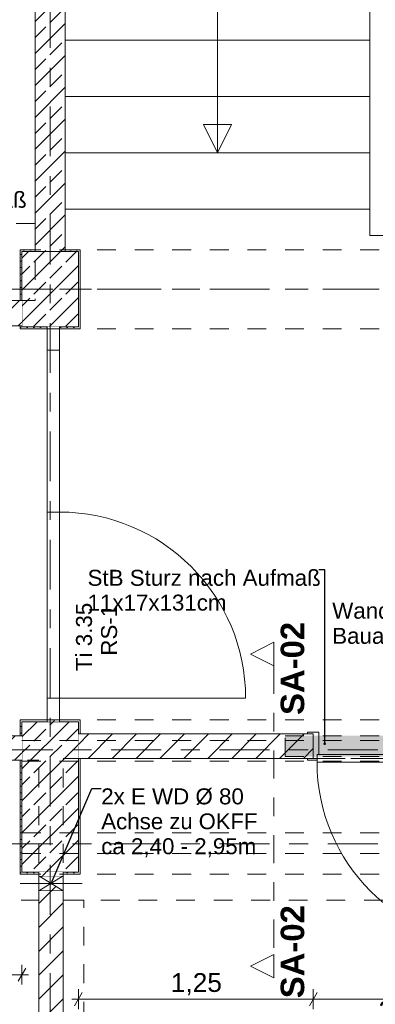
# Model space of a CAD drawing. Header units: metres. Extents: x -4 to 99, y -11 to 17.
# Tile 84 of 256: x 11.17 to 13.06, y 4.5 to 9.73. Entities that reach past the tile are written whole.
import ezdxf

# ---------------------------------------------------------------- set-up
doc = ezdxf.new("R2010")
doc.units = ezdxf.units.M
doc.header["$MEASUREMENT"] = 0
for name, pattern in [('Achse', [0.2, 0.1, -0.05, 0, -0.05]), ('Punktlinie eng', [0.0375, 0.0125, -0.025]), ('Schnittlinie', [0.3, 0.15, -0.075, 0, -0.075]), ('Strichlinie doppelt', [0.546806, 0.264583, -0.105833, 0.070556, -0.105833]), ('Strichlinie eng', [0.115, 0.075, -0.04]), ('Untersicht', [0.1, 0.075, -0.025]), ('Wipeout_Contour', [1, 0, -1])]:
    doc.linetypes.add(name, pattern=pattern)
for name, color, linetype in [('152 - Bemaßung_ Beschriftung.Ausbau', 7, 'Continuous'), ('203 - Marker.Schnitt - Ausbaudetail SA', 7, 'Continuous'), ('451 - Universal.Achsen Raster', 7, 'Continuous'), ('603 - Struktur.Bodenplatte_ Decke Roh', 7, 'Continuous'), ('605 - Struktur.Wand Innen', 7, 'Continuous'), ('607 - Struktur.Stütze', 7, 'Continuous'), ('608 - Struktur.Träger', 7, 'Continuous'), ('610 - Struktur.Treppe_ Rampe', 7, 'Continuous'), ('650 - Abdeckung.Fußboden Aufbau', 7, 'Continuous'), ('Abbruch_605 - Struktur.Wand Innen', 7, 'Continuous'), ('Neubau_152 - Bemaßung_ Beschriftung.Ausbau', 7, 'Continuous'), ('Neubau_605 - Struktur.Wand Innen', 7, 'Continuous'), ('Neubau_615 - Struktur.Sturz', 7, 'Continuous'), ('Neubau_653 - Abdeckung.TB Verkofferung', 7, 'Continuous')]:
    doc.layers.add(name, color=color, linetype=linetype)
doc.styles.add('ERSTELLTER_STIL_1', font='txt')
doc.styles.add('ERSTELLTER_STIL_2', font='txt')
doc.linetypes.add('Abbruch 1', pattern='A,0,[1,2022.0244.A_L5A-PL02.04_iD_Grundriss 2.OG1.Shx,S=0.001984,R=0,X=0,Y=0],-0.25,0', length=0.25)
doc.dimstyles.new('ERSTELLTER_STIL__1', dxfattribs={"dimtxt": 0.1, "dimasz": 0.0532, "dimexe": 0.18, "dimexo": 0.0625, "dimgap": 0, "dimtad": 1, "dimzin": 0, "dimdsep": 46, "dimtxsty": 'ERSTELLTER_STIL_2', "dimblk": 'ARROWHEAD_2', "dimblk1": 'ARROWHEAD_2', "dimblk2": 'ARROWHEAD_2', "dimcen": 0.09, "dimse1": 1, "dimse2": 1, "dimclrd": 7, "dimclre": 7, "dimclrt": 7, "dimazin": 0, "dimtfac": 1, "dimtdec": 4, "dimtmove": 0, "dimatfit": 3, "dimfxl": 1, "dimtolj": 1, "dimtzin": 0, "dimarcsym": 0})
doc.dimstyles.new('ERSTELLTER_STIL__2', dxfattribs={"dimtxt": 0.1, "dimasz": 0.0532, "dimexe": 0.18, "dimexo": 0.0625, "dimgap": 0, "dimtad": 1, "dimtih": 1, "dimtoh": 1, "dimzin": 0, "dimdsep": 46, "dimtxsty": 'ERSTELLTER_STIL_2', "dimblk": 'ARROWHEAD_2', "dimblk1": 'ARROWHEAD_2', "dimblk2": 'ARROWHEAD_2', "dimcen": 0.09, "dimse1": 1, "dimse2": 1, "dimclrd": 7, "dimclre": 7, "dimclrt": 7, "dimazin": 0, "dimtfac": 1, "dimtdec": 4, "dimtmove": 0, "dimatfit": 3, "dimfxl": 1, "dimtolj": 1, "dimtzin": 0, "dimarcsym": 0})
doc.dimstyles.new('ERSTELLTER_STIL__6', dxfattribs={"dimtxt": 0.18, "dimasz": 0.03648, "dimexe": 0.18, "dimexo": 0.0625, "dimgap": 0, "dimtad": 0, "dimtih": 1, "dimtoh": 1, "dimdec": 4, "dimzin": 0, "dimdsep": 46, "dimcen": 0.09, "dimadec": 0, "dimazin": 0, "dimtfac": 1, "dimtdec": 4, "dimtmove": 0, "dimatfit": 3, "dimldrblk": 'ARROWHEAD_11', "dimfxl": 1, "dimtolj": 1, "dimtzin": 0, "dimarcsym": 0})
doc.dimstyles.new('ERSTELLTER_STIL__7', dxfattribs={"dimtxt": 0.18, "dimasz": 0.02736, "dimexe": 0.18, "dimexo": 0.0625, "dimgap": 0, "dimtad": 0, "dimtih": 1, "dimtoh": 1, "dimdec": 4, "dimzin": 0, "dimdsep": 46, "dimcen": 0.09, "dimadec": 0, "dimazin": 0, "dimtfac": 1, "dimtdec": 4, "dimtmove": 0, "dimatfit": 3, "dimldrblk": 'ARROWHEAD_11', "dimfxl": 1, "dimtolj": 1, "dimtzin": 0, "dimarcsym": 0})
pattern_1 = [(45, (0, 0), (-0.0848528, 0.0848528), []), (45, (-0.04243, 0.04243), (-0.0848528, 0.0848528), [0.09, -0.03])]
pattern_2 = [(45, (0, 0), (-0.01767767, 0.01767767), [0, -0.025])]
pattern_3 = [(45, (0, 0), (-0.0636396, 0.0636396), [])]

# ---------------------------------------------------------------- blocks, each defined once
blk = doc.blocks.new('*D162')
at = {"layer": '152 - Bemaßung_ Beschriftung.Ausbau', "color": 7, "linetype": 'Continuous', "lineweight": 5}
for p, q in [((10.715, 8.09), (10.715, 8.1242)), ((10.7675, 8.09), (10.6625, 8.09)), ((10.75, 8.0698), (10.68, 8.1102)), ((10.715, 6.01), (10.715, 8.09)), ((10.68, 6.0302), (10.75, 5.9898)), ((10.7675, 6.01), (10.6625, 6.01)), ((10.715, 5.9758), (10.715, 6.01))]:
    blk.add_line(p, q, dxfattribs=at)
at = {"layer": '152 - Bemaßung_ Beschriftung.Ausbau', "color": 7, "lineweight": 5, "char_height": 0.1, "attachment_point": 7, "rotation": 90, "style": 'ERSTELLTER_STIL_2'}
for s, insert in [('\\A1;{\\pql;\\fArial|b0|i0|c0|p38;2,08}', (10.695, 6.917)), ('\\A1;{\\pql;\\fArial|b0|i0|c0|p38;3,00}', (10.835, 6.917))]:
    blk.add_mtext(s, dxfattribs=dict(at, insert=insert))
blk = doc.blocks.new('ARROWHEAD_2')
at = {"color": 0, "linetype": 'Continuous', "lineweight": 0}
for p, q in [((0, 0), (-1, 0)), ((-0.378, -0.655), (0.378, 0.655))]:
    blk.add_line(p, q, dxfattribs=at)
blk = doc.blocks.new('*D164')
at = {"layer": '152 - Bemaßung_ Beschriftung.Ausbau', "color": 7, "linetype": 'Continuous', "lineweight": 5}
for p, q in [((10.98, 6.1452), (11.05, 6.1048)), ((11.0675, 6.125), (10.9625, 6.125)), ((11.015, 6.01), (11.015, 6.125)), ((10.98, 6.0302), (11.05, 5.9898)), ((11.0675, 6.01), (10.9625, 6.01)), ((11.015, 5.9758), (11.015, 6.01))]:
    blk.add_line(p, q, dxfattribs=at)
at = {"layer": '152 - Bemaßung_ Beschriftung.Ausbau', "color": 7, "lineweight": 5, "insert": (10.9961, 5.798), "char_height": 0.1, "attachment_point": 7, "rotation": 90, "style": 'ERSTELLTER_STIL_2'}
blk.add_mtext('\\A1;{\\pql;\\fArial|b0|i0|c0|p38;11\\fArial|b0|i0|c0|p38;\\A1{\\H.66x;\\S5^  ;}}', dxfattribs=at)
blk = doc.blocks.new('*D165')
at = {"layer": '152 - Bemaßung_ Beschriftung.Ausbau', "color": 7, "linetype": 'Continuous', "lineweight": 5}
for p, q in [((10.98, 7.1352), (11.05, 7.0948)), ((11.0675, 7.115), (10.9625, 7.115)), ((11.015, 6.125), (11.015, 7.115)), ((10.98, 6.1452), (11.05, 6.1048)), ((11.0675, 6.125), (10.9625, 6.125))]:
    blk.add_line(p, q, dxfattribs=at)
at = {"layer": '152 - Bemaßung_ Beschriftung.Ausbau', "color": 7, "lineweight": 5, "insert": (10.995, 6.5441), "char_height": 0.1, "attachment_point": 7, "rotation": 90, "style": 'ERSTELLTER_STIL_2'}
blk.add_mtext('\\A1;{\\pql;\\fArial|b0|i0|c0|p38;99}', dxfattribs=at)
blk = doc.blocks.new('*D166')
at = {"layer": '152 - Bemaßung_ Beschriftung.Ausbau', "color": 7, "linetype": 'Continuous', "lineweight": 5}
for p, q in [((11.015, 8.09), (11.015, 8.1242)), ((11.0675, 8.09), (10.9625, 8.09)), ((11.05, 8.0698), (10.98, 8.1102)), ((11.015, 7.115), (11.015, 8.09)), ((10.98, 7.1352), (11.05, 7.0948)), ((11.0675, 7.115), (10.9625, 7.115))]:
    blk.add_line(p, q, dxfattribs=at)
at = {"layer": '152 - Bemaßung_ Beschriftung.Ausbau', "color": 7, "lineweight": 5, "insert": (10.9967, 7.5016), "char_height": 0.1, "attachment_point": 7, "rotation": 90, "style": 'ERSTELLTER_STIL_2'}
blk.add_mtext('\\A1;{\\pql;\\fArial|b0|i0|c0|p38;97\\fArial|b0|i0|c0|p38;\\A1{\\H.66x;\\S5^  ;}}', dxfattribs=at)
blk = doc.blocks.new('ARROWHEAD_11')
at = {"color": 0, "linetype": 'Continuous', "lineweight": 0}
blk.add_line((0, 0), (-1, 0), dxfattribs=at)
at = {"color": 0, "linetype": 'Continuous', "lineweight": 0, "const_width": 0.25, "flags": 128}
blk.add_lwpolyline([(-0.125, 0, 1), (0.125, 0, 1)], format="xyb", close=True, dxfattribs=at)
blk = doc.blocks.new('*D530')
at = {"layer": '152 - Bemaßung_ Beschriftung.Ausbau', "color": 7, "linetype": 'Continuous', "lineweight": 5}
for p, q in [((10.0902, 4.6896), (10.0498, 4.6196)), ((10.07, 4.6021), (10.07, 4.7071)), ((11.1598, 4.6196), (11.2002, 4.6896)), ((11.18, 4.6021), (11.18, 4.7071)), ((10.07, 4.6546), (11.18, 4.6546)), ((11.18, 4.6546), (11.2142, 4.6546))]:
    blk.add_line(p, q, dxfattribs=at)
at = {"layer": '152 - Bemaßung_ Beschriftung.Ausbau', "color": 7, "lineweight": 5, "insert": (10.497, 4.6746), "char_height": 0.1, "attachment_point": 7, "style": 'ERSTELLTER_STIL_2'}
blk.add_mtext('\\A1;{\\pql;\\fArial|b0|i0|c0|p38;1,11}', dxfattribs=at)
blk = doc.blocks.new('*D531')
at = {"layer": '152 - Bemaßung_ Beschriftung.Ausbau', "color": 7, "linetype": 'Continuous', "lineweight": 5}
for p, q in [((11.5002, 4.5596), (11.4598, 4.4896)), ((11.48, 4.4721), (11.48, 4.5771)), ((12.7502, 4.5596), (12.7098, 4.4896)), ((12.73, 4.4721), (12.73, 4.5771)), ((11.4458, 4.5246), (11.48, 4.5246)), ((11.48, 4.5246), (12.73, 4.5246))]:
    blk.add_line(p, q, dxfattribs=at)
at = {"layer": '152 - Bemaßung_ Beschriftung.Ausbau', "color": 7, "lineweight": 5, "insert": (11.972, 4.5446), "char_height": 0.1, "attachment_point": 7, "style": 'ERSTELLTER_STIL_2'}
blk.add_mtext('\\A1;{\\pql;\\fArial|b0|i0|c0|p38;1,25}', dxfattribs=at)
blk = doc.blocks.new('*D532')
at = {"layer": '152 - Bemaßung_ Beschriftung.Ausbau', "color": 7, "linetype": 'Continuous', "lineweight": 5}
for p, q in [((12.7502, 4.5596), (12.7098, 4.4896)), ((12.73, 4.4721), (12.73, 4.5771)), ((13.7198, 4.4896), (13.7602, 4.5596)), ((13.74, 4.4721), (13.74, 4.5771)), ((12.73, 4.5246), (13.74, 4.5246)), ((13.74, 4.5246), (13.7742, 4.5246))]:
    blk.add_line(p, q, dxfattribs=at)
at = {"layer": '152 - Bemaßung_ Beschriftung.Ausbau', "color": 7, "lineweight": 5, "char_height": 0.1, "attachment_point": 7, "style": 'ERSTELLTER_STIL_2'}
for s, insert in [('\\A1;{\\pql;\\fArial|b0|i0|c0|p38;2,13\\fArial|b0|i0|c0|p38;\\A1{\\H.66x;\\S5^  ;}}', (13.0769, 4.3852)), ('\\A1;{\\pql;\\fArial|b0|i0|c0|p38;1,01}', (13.102, 4.5446))]:
    blk.add_mtext(s, dxfattribs=dict(at, insert=insert))

msp = doc.modelspace()

# ---------------------------------------------------------------- hatches: boundary and pattern name
at = {"layer": '607 - Struktur.Stütze', "linetype": 'Continuous', "lineweight": 0, "true_color": 0x000000}
h = msp.add_hatch(dxfattribs=at)
h.set_pattern_fill('Gips_0001', color=18, style=0, pattern_type=2)
h.set_pattern_definition(pattern_2)
h.paths.add_polyline_path([(11.17, 8.24), (11.18, 8.24), (11.18, 8.5), (11.25, 8.5), (11.25, 8.51), (11.17, 8.51)])
h = msp.add_hatch(dxfattribs=at)
h.set_pattern_fill('Beton__Stahlbeton_0001', color=18, style=0, pattern_type=2)
h.set_pattern_definition(pattern_1)
h.paths.add_polyline_path([(11.18, 8.1), (11.48, 8.1), (11.48, 8.5), (11.18, 8.5)])
h = msp.add_hatch(dxfattribs=at)
h.set_pattern_fill('Gips_0001', color=18, style=0, pattern_type=2)
h.set_pattern_definition(pattern_2)
h.paths.add_polyline_path([(11.38, 8.09), (11.49, 8.09), (11.49, 8.51), (11.41, 8.51), (11.41, 8.5), (11.48, 8.5), (11.48, 8.1), (11.38, 8.1)])
h = msp.add_hatch(dxfattribs=at)
h.set_pattern_fill('Gips_0001', color=18, style=0, pattern_type=2)
h.set_pattern_definition(pattern_2)
h.paths.add_polyline_path([(11.18, 8.105), (11.17, 8.105), (11.17, 8.09), (11.315, 8.09), (11.315, 8.1), (11.18, 8.1)])
h = msp.add_hatch(dxfattribs=at)
h.set_pattern_fill('Gips_0001', color=18, style=0, pattern_type=2)
h.set_pattern_definition(pattern_2)
h.paths.add_polyline_path([(11.17, 6.01), (11.17, 5.925), (11.18, 5.925), (11.18, 6), (11.315, 6), (11.315, 6.01)])
h = msp.add_hatch(dxfattribs=at)
h.set_pattern_fill('Beton__Stahlbeton_0001', color=18, style=0, pattern_type=2)
h.set_pattern_definition(pattern_1)
h.paths.add_polyline_path([(11.18, 5.2), (11.48, 5.2), (11.48, 6), (11.18, 6)])
h = msp.add_hatch(dxfattribs=at)
h.set_pattern_fill('Gips_0001', color=18, style=0, pattern_type=2)
h.set_pattern_definition(pattern_2)
h.paths.add_polyline_path([(11.49, 6.01), (11.38, 6.01), (11.38, 6), (11.48, 6), (11.48, 5.935), (11.49, 5.935)])
h = msp.add_hatch(dxfattribs=at)
h.set_pattern_fill('Gips_0001', color=18, style=0, pattern_type=2)
h.set_pattern_definition(pattern_2)
h.paths.add_polyline_path([(11.18, 5.795), (11.17, 5.795), (11.17, 5.19), (11.27, 5.19), (11.27, 5.2), (11.18, 5.2)])
h = msp.add_hatch(dxfattribs=at)
h.set_pattern_fill('Gips_0001', color=18, style=0, pattern_type=2)
h.set_pattern_definition(pattern_2)
h.paths.add_polyline_path([(11.4, 5.19), (11.49, 5.19), (11.49, 5.805), (11.48, 5.805), (11.48, 5.2), (11.4, 5.2)])
at = {"layer": 'Abbruch_605 - Struktur.Wand Innen', "linetype": 'Continuous', "lineweight": 0, "true_color": 0x000000}
h = msp.add_hatch(dxfattribs=at)
h.set_pattern_fill('MW_Ziegel_0001', color=18, style=0, pattern_type=2)
h.set_pattern_definition(pattern_3)
h.paths.add_polyline_path([(11.27, 5.18), (11.335, 5.14), (11.4, 5.18)])
h = msp.add_hatch(dxfattribs=at)
h.set_pattern_fill('MW_Ziegel_0001', color=18, style=0, pattern_type=2)
h.set_pattern_definition(pattern_3)
h.paths.add_polyline_path([(11.27, 5.1), (11.4, 5.1), (11.335, 5.14)])

# ---------------------------------------------------------------- linework, layer by layer
at = {"layer": '451 - Universal.Achsen Raster', "color": 160, "linetype": 'Strichlinie doppelt', "lineweight": 9, "true_color": 0x3232ff}
for p, q in [((64.935, 8.3), (-3.175, 8.3)), ((64.935, 5.35), (-3.175, 5.35))]:
    msp.add_line(p, q, dxfattribs=at)
at = {"layer": '605 - Struktur.Wand Innen', "color": 7, "linetype": 'Continuous', "lineweight": 13}
for p, q in [((11.315, 7.975), (11.38, 7.975)), ((11.38, 7.975), (11.315, 7.975)), ((11.315, 7.975), (11.315, 7.115)), ((11.38, 7.115), (11.38, 7.975)), ((11.38, 7.975), (11.38, 7.115)), ((11.315, 7.115), (11.38, 7.115)), ((11.38, 7.115), (11.315, 7.115)), ((11.315, 7.115), (11.315, 6.125)), ((11.38, 6.125), (11.38, 7.115)), ((11.315, 6.125), (11.38, 6.125)), ((11.315, 6.125), (11.38, 6.125)), ((11.38, 6.125), (12.37, 6.125))]:
    msp.add_line(p, q, dxfattribs=at)
at = {"layer": '605 - Struktur.Wand Innen', "color": 1, "linetype": 'Continuous', "lineweight": 13}
msp.add_line((12.76, 5.945), (12.76, 5.825), dxfattribs=at)
at = {"layer": '605 - Struktur.Wand Innen', "color": 7, "linetype": 'Continuous', "lineweight": 18, "flags": 128}
msp.add_lwpolyline([(11.25, 13), (11.25, 8.5)], dxfattribs=at)
at = {"layer": '605 - Struktur.Wand Innen', "color": 7, "linetype": 'Continuous', "lineweight": 9}
msp.add_arc((11.38, 6.125), 0.99, 0, 90, dxfattribs=at)
at = {"layer": '607 - Struktur.Stütze', "color": 7, "linetype": 'Continuous', "lineweight": 5, "flags": 128}
for points in [[(11.25, 8.51), (11.17, 8.51), (11.17, 8.24)], [(11.38, 8.09), (11.49, 8.09), (11.49, 8.51), (11.41, 8.51)], [(11.17, 8.105), (11.17, 8.09), (11.315, 8.09)], [(11.315, 6.01), (11.17, 6.01), (11.17, 5.925)], [(11.49, 5.935), (11.49, 6.01), (11.38, 6.01)], [(11.17, 5.795), (11.17, 5.19), (11.27, 5.19)], [(11.4, 5.19), (11.49, 5.19), (11.49, 5.805)]]:
    msp.add_lwpolyline(points, dxfattribs=at)
at = {"layer": '607 - Struktur.Stütze', "color": 7, "linetype": 'Continuous', "lineweight": 13, "flags": 128}
for points in [[(11.18, 8.1), (11.48, 8.1), (11.48, 8.5), (11.18, 8.5)], [(11.18, 5.2), (11.48, 5.2), (11.48, 6), (11.18, 6)]]:
    msp.add_lwpolyline(points, close=True, dxfattribs=at)
at = {"layer": '608 - Struktur.Träger', "color": 7, "linetype": 'Untersicht', "lineweight": 13}
for p, q in [((0.38, 8.51), (61.88, 8.51)), ((0.38, 5.41), (14.5051, 5.41))]:
    msp.add_line(p, q, dxfattribs=at)
at = {"layer": '608 - Struktur.Träger', "color": 7, "linetype": 'Achse', "lineweight": 9}
for p, q in [((0.38, 8.3), (61.88, 8.3)), ((0.38, 5.3), (14.5051, 5.3))]:
    msp.add_line(p, q, dxfattribs=at)
at = {"layer": '650 - Abdeckung.Fußboden Aufbau', "color": 7, "linetype": 'Continuous', "lineweight": 13, "flags": 128}
for points in [[(11.17, 8.24), (11.17, 8.51), (11.25, 8.51), (11.25, 12.99), (11.17, 12.99), (11.17, 13.445), (7.89, 13.445), (7.89, 12.99), (7.8, 12.99), (7.8, 8.51)], [(9.99, 8.24), (11.17, 8.24)], [(10.07, 5.795), (10.07, 5.925), (11.17, 5.925), (11.17, 6.01), (11.49, 6.01), (11.49, 5.935), (12.73, 5.935), (12.73, 5.805)], [(7.81, 0.71), (7.89, 0.71), (7.89, 0.255), (11.17, 0.255), (11.17, 0.71), (11.27, 0.71), (11.27, 5.19), (11.17, 5.19), (11.17, 5.795), (10.07, 5.795)], [(11.49, 5.805), (11.49, 5.19), (11.4, 5.19), (11.4, 0.71)], [(12.73, 5.805), (11.49, 5.805)]]:
    msp.add_lwpolyline(points, dxfattribs=at)
at = {"layer": '650 - Abdeckung.Fußboden Aufbau', "color": 7, "linetype": 'Strichlinie eng', "lineweight": 13, "flags": 128}
msp.add_lwpolyline([(12.73, 5.805), (13.74, 5.805)], dxfattribs=at)
at = {"layer": 'Abbruch_605 - Struktur.Wand Innen', "color": 160, "linetype": 'Abbruch 1', "lineweight": 5, "true_color": 0x3232ff}
msp.add_line((11.17, 5.14), (11.5, 5.14), dxfattribs=at)
msp.add_line((11.17, 5.14), (11.5, 5.14), dxfattribs=at)
at = {"layer": 'Abbruch_605 - Struktur.Wand Innen', "color": 7, "linetype": 'Abbruch 1', "lineweight": 18}
for p, q in [((11.4, 5.18), (11.27, 5.18)), ((11.27, 5.1), (11.4, 5.1))]:
    msp.add_line(p, q, dxfattribs=at)
at = {"layer": 'Abbruch_605 - Struktur.Wand Innen', "color": 7, "linetype": 'Abbruch 1', "lineweight": 18, "flags": 128}
for points in [[(11.27, 5.18), (11.27, 5.1)], [(11.4, 5.1), (11.4, 5.18)]]:
    msp.add_lwpolyline(points, dxfattribs=at)
at = {"layer": 'Neubau_605 - Struktur.Wand Innen', "color": 1, "linetype": 'Continuous', "lineweight": 9}
for p, q in [((11.27, 5.1), (11.4, 5.18)), ((11.27, 5.18), (11.4, 5.1))]:
    msp.add_line(p, q, dxfattribs=at)
at = {"layer": 'Neubau_653 - Abdeckung.TB Verkofferung', "color": 1, "linetype": 'Untersicht', "lineweight": 9}
for p, q in [((11.25, 8.6495), (7.8, 8.6495)), ((11.25, 8.6495), (11.25, 8.24)), ((11.25, 8.24), (7.8, 8.24)), ((7.81, 5.795), (11.27, 5.795)), ((11.27, 5.0505), (11.27, 5.795)), ((11.4, 5.805), (18.47, 5.805)), ((11.4, 5.0505), (11.4, 5.805)), ((7.975, 5.0505), (11.27, 5.0505)), ((11.4, 5.0505), (18.47, 5.0505)), ((11.51, 1.01), (11.51, 5.0505))]:
    msp.add_line(p, q, dxfattribs=at)

# ---------------------------------------------------------------- texts
at = {"layer": '152 - Bemaßung_ Beschriftung.Ausbau', "color": 7, "linetype": 'Continuous', "lineweight": 9, "insert": (12.8308, 6.6328), "char_height": 0.085, "attachment_point": 1, "line_spacing_factor": 0.942728, "style": 'ERSTELLTER_STIL_2'}
msp.add_mtext('\\A1;{\\pql;\\fArial|b0|i0|c0|p38;Wand\\P\\pql;\\fArial|b0|i0|c0|p38;Bauart Brandwand}', dxfattribs=at)
at = {"layer": '203 - Marker.Schnitt - Ausbaudetail SA', "color": 7, "lineweight": 13, "char_height": 0.125, "rotation": 90, "style": 'ERSTELLTER_STIL_1'}
for s, insert, attachment_point in [('\\A1;{\\pql;\\pt0;\\fArial|b1|i0|c0|p38;SA-02}', (12.6834, 6.0359), 7), ('\\A1;{\\pqr;\\pt0;\\fArial|b1|i0|c0|p38;SA-02}', (12.6834, 5.0246), 9)]:
    msp.add_mtext(s, dxfattribs=dict(at, insert=insert, attachment_point=attachment_point))
at = {"layer": '605 - Struktur.Wand Innen', "color": 7, "lineweight": 9, "char_height": 0.085, "rotation": 90, "style": 'ERSTELLTER_STIL_2'}
for s, insert, attachment_point in [('\\A1;{\\pqc;\\pt0;\\fArial|b0|i0|c0|p38;Ti 3.35}', (11.5538, 6.451), 8), ('\\A1;{\\pql;\\pt0;\\fArial|b0|i0|c0|p38;RS-1}', (11.6009, 6.3512), 1), ('\\A1;{\\pqr;\\pt0;\\fArial|b0|i0|c0|p38;}', (11.5815, 6.2859), 3)]:
    msp.add_mtext(s, dxfattribs=dict(at, insert=insert, attachment_point=attachment_point))
at = {"layer": '605 - Struktur.Wand Innen', "color": 1, "lineweight": 9, "char_height": 0.085, "attachment_point": 3, "style": 'ERSTELLTER_STIL_2'}
for insert in [(13.0372, 6.2821), (13.0372, 6.1486)]:
    msp.add_mtext('\\A1;{\\pqr;\\pt0;\\fArial|b0|i0|c0|p38;}', dxfattribs=dict(at, insert=insert))
at = {"layer": 'Neubau_152 - Bemaßung_ Beschriftung.Ausbau', "color": 7, "linetype": 'Continuous', "lineweight": 9, "char_height": 0.085, "attachment_point": 1, "style": 'ERSTELLTER_STIL_2'}
for s, insert, line_spacing_factor in [('\\A1;{\\pql;\\fArial|b0|i0|c0|p38;StB Sturz\\fArial|b0|i0|c0|p38; nach Aufmaß\\P\\pql;\\fArial|b0|i0|c0|p38;11\\fArial|b0|i0|c0|p38;x\\fArial|b0|i0|c0|p38;17\\fArial|b0|i0|c0|p38;x\\fArial|b0|i0|c0|p38;131\\fArial|b0|i0|c0|p38;cm}', (9.9646, 8.8184), 0.931204), ('\\A1;{\\pql;\\fArial|b0|i0|c0|p38;StB Sturz\\fArial|b0|i0|c0|p38; nach Aufmaß\\P\\pql;\\fArial|b0|i0|c0|p38;11\\fArial|b0|i0|c0|p38;x\\fArial|b0|i0|c0|p38;17\\fArial|b0|i0|c0|p38;x\\fArial|b0|i0|c0|p38;131\\fArial|b0|i0|c0|p38;cm}', (11.5291, 6.8078), 0.931204), ('\\A1;{\\pql;\\fArial|b0|i0|c0|p38;2x \\fArial|b0|i0|c0|p38;E WD Ø 80\\P\\pql;\\fArial|b0|i0|c0|p38;Achse \\fArial|b0|i0|c0|p38;\\H0.983357x;zu OKF\\fArial|b0|i0|c0|p38;\\H1.016925x;F\\P\\pql;\\fArial|b0|i0|c0|p38;ca\\fArial|b0|i0|c0|p38; 2,40 - 2,95m}', (11.6017, 5.6456), 0.93588)]:
    msp.add_mtext(s, dxfattribs=dict(at, insert=insert, line_spacing_factor=line_spacing_factor))

# ---------------------------------------------------------------- dimensions: what is measured, and where the dimension line sits
at = {"layer": '152 - Bemaßung_ Beschriftung.Ausbau', "color": 7, "linetype": 'Continuous', "lineweight": 5}
dim = msp.add_linear_dim(base=(11.015, 7.115), p1=(11.38, 6.125), p2=(11.38, 7.115), angle=90, dimstyle='ERSTELLTER_STIL__1', dxfattribs=at)
dim.commit()
dim.dimension.update_dxf_attribs({"geometry": '*D165', "text_midpoint": (10.945, 6.6203), "dimtype": 160, "text_rotation": 90})

# ---------------------------------------------------------------- leaders
at = {"layer": '152 - Bemaßung_ Beschriftung.Ausbau', "color": 7, "linetype": 'Continuous', "lineweight": 9, "annotation_type": 0, "has_hookline": 1, "hookline_direction": 1, "text_width": 0.9653}
msp.add_leader([(13.8413, 5.8764), (13.8413, 6.6328), (13.7961, 6.6328)], dimstyle='ERSTELLTER_STIL__6', dxfattribs=at)

# ---------------------------------------------------------------- wipeouts: each hides what was drawn before it
at = {"color": 254, "linetype": 'Wipeout_Contour', "lineweight": 0, "ltscale": 64.23326}
msp.add_wipeout([(11.41, 8.725), (13.03, 8.725), (13.03, 12.025), (11.41, 12.025)], dxfattribs=at).dxf.layer = '610 - Struktur.Treppe_ Rampe'

# ---------------------------------------------------------------- next in the draw order: hatches: boundary and pattern name
at = {"layer": '605 - Struktur.Wand Innen', "linetype": 'Continuous', "lineweight": 0, "true_color": 0x000000}
h = msp.add_hatch(dxfattribs=at)
h.set_pattern_fill('Beton__Stahlbeton_0001', color=18, style=0, pattern_type=2)
h.set_pattern_definition(pattern_1)
h.paths.add_polyline_path([(11.41, 13), (11.25, 13), (11.25, 8.5), (11.41, 8.5)])

# ---------------------------------------------------------------- next in the draw order: linework, layer by layer
at = {"layer": '603 - Struktur.Bodenplatte_ Decke Roh', "color": 7, "linetype": 'Continuous', "lineweight": 18, "flags": 128}
msp.add_lwpolyline([(47.48, 13.695), (14.78, 13.695), (14.78, 13), (14.84, 13), (14.84, 8.585), (13.03, 8.585), (13.03, 8.725), (11.41, 8.725), (11.41, 13), (11.48, 13), (11.48, 13.695), (-0.015, 13.695), (-0.015, 0.005)], dxfattribs=at)
at = {"layer": '605 - Struktur.Wand Innen', "color": 7, "linetype": 'Continuous', "lineweight": 18, "flags": 128}
msp.add_lwpolyline([(11.41, 8.5), (11.41, 13)], dxfattribs=at)
at = {"layer": '610 - Struktur.Treppe_ Rampe', "color": 7, "linetype": 'Continuous', "lineweight": 13}
for p, q in [((11.41, 12.025), (11.41, 8.725)), ((13.03, 8.725), (13.03, 12.025)), ((11.41, 9.925), (11.41, 9.625)), ((13.03, 9.625), (13.03, 9.925)), ((11.41, 9.625), (13.03, 9.625)), ((13.03, 9.625), (11.41, 9.625)), ((11.41, 9.625), (11.41, 9.325)), ((13.03, 9.325), (13.03, 9.625)), ((11.41, 9.325), (13.03, 9.325)), ((13.03, 9.325), (11.41, 9.325)), ((11.41, 9.325), (11.41, 9.025)), ((13.03, 9.025), (13.03, 9.325)), ((11.41, 9.025), (13.03, 9.025)), ((13.03, 9.025), (11.41, 9.025)), ((11.41, 9.025), (11.41, 8.725)), ((13.03, 8.725), (13.03, 9.025)), ((11.41, 8.725), (13.03, 8.725)), ((11.41, 8.725), (13.03, 8.725))]:
    msp.add_line(p, q, dxfattribs=at)
at = {"layer": '610 - Struktur.Treppe_ Rampe', "color": 7, "linetype": 'Continuous', "lineweight": 18}
msp.add_line((12.22, 12.025), (12.22, 9.025), dxfattribs=at)
at = {"layer": '610 - Struktur.Treppe_ Rampe', "color": 7, "linetype": 'Strichlinie eng', "lineweight": 9}
for p, q in [((13.03, 9.625), (11.41, 9.625)), ((13.03, 9.325), (11.41, 9.325)), ((13.03, 9.025), (11.41, 9.025))]:
    msp.add_line(p, q, dxfattribs=at)
at = {"layer": '610 - Struktur.Treppe_ Rampe', "color": 7, "linetype": 'Continuous', "lineweight": 18, "flags": 128}
msp.add_lwpolyline([(12.22, 9.025), (12.295, 9.175), (12.145, 9.175)], close=True, dxfattribs=at)
at = {"layer": '650 - Abdeckung.Fußboden Aufbau', "color": 7, "linetype": 'Continuous', "lineweight": 13, "flags": 128}
msp.add_lwpolyline([(16.24, 8.25), (16.24, 8.095), (15.09, 8.095), (15.09, 8.09), (14.77, 8.09), (14.77, 8.51), (14.84, 8.51), (14.84, 8.585), (13.03, 8.585), (13.03, 8.725), (11.41, 8.725), (11.41, 8.51), (11.49, 8.51), (11.49, 8.09), (11.17, 8.09), (11.17, 8.105), (9.99, 8.105), (9.99, 8.24)], dxfattribs=at)

# ---------------------------------------------------------------- next in the draw order: wipeouts: each hides what was drawn before it
at = {"color": 254, "linetype": 'Wipeout_Contour', "lineweight": 0, "ltscale": 53.500908}
msp.add_wipeout([(9.99, 8.105), (11.18, 8.105), (11.18, 8.24), (9.99, 8.24)], dxfattribs=at).dxf.layer = '605 - Struktur.Wand Innen'
at = {"color": 254, "linetype": 'Wipeout_Contour', "lineweight": 0, "ltscale": 55.78927}
msp.add_wipeout([(11.315, 8.1), (11.315, 8.09), (11.38, 8.09), (11.38, 8.1)], dxfattribs=at).dxf.layer = '605 - Struktur.Wand Innen'
at = {"color": 254, "linetype": 'Wipeout_Contour', "lineweight": 0, "ltscale": 51.390416}
msp.add_wipeout([(11.315, 6), (11.38, 6), (11.38, 6.01), (11.315, 6.01)], dxfattribs=at).dxf.layer = '605 - Struktur.Wand Innen'
at = {"color": 254, "linetype": 'Wipeout_Contour', "lineweight": 0, "ltscale": 48.545735}
msp.add_wipeout([(10.07, 5.925), (10.07, 5.795), (11.18, 5.795), (11.18, 5.925)], dxfattribs=at).dxf.layer = '605 - Struktur.Wand Innen'
at = {"color": 254, "linetype": 'Wipeout_Contour', "lineweight": 0, "ltscale": 53.821122}
msp.add_wipeout([(11.48, 5.935), (11.48, 5.805), (12.73, 5.805), (12.73, 5.935)], dxfattribs=at).dxf.layer = '605 - Struktur.Wand Innen'
at = {"color": 254, "linetype": 'Wipeout_Contour', "lineweight": 0, "ltscale": 49.90241}
msp.add_wipeout([(11.4, 5.2), (11.27, 5.2), (11.27, 5.18), (11.4, 5.18)], dxfattribs=at).dxf.layer = '605 - Struktur.Wand Innen'
at = {"color": 254, "linetype": 'Wipeout_Contour', "lineweight": 0, "ltscale": 47.526469}
msp.add_wipeout([(11.4, 5.1), (11.27, 5.1), (11.27, 0.7), (11.4, 0.7)], dxfattribs=at).dxf.layer = '605 - Struktur.Wand Innen'

# ---------------------------------------------------------------- next in the draw order: hatches: boundary and pattern name
at = {"layer": '605 - Struktur.Wand Innen', "linetype": 'Continuous', "lineweight": 0, "true_color": 0x000000}
h = msp.add_hatch(dxfattribs=at)
h.set_pattern_fill('MW_Ziegel_0001', color=18, style=0, pattern_type=2)
h.set_pattern_definition(pattern_3)
h.paths.add_polyline_path([(9.99, 8.105), (11.18, 8.105), (11.18, 8.24), (9.99, 8.24)])
h = msp.add_hatch(dxfattribs=at)
h.set_pattern_fill('MW_Ziegel_0001', color=18, style=0, pattern_type=2)
h.set_pattern_definition(pattern_3)
h.paths.add_polyline_path([(11.315, 8.1), (11.315, 8.09), (11.38, 8.09), (11.38, 8.1)])
h = msp.add_hatch(dxfattribs=at)
h.set_pattern_fill('MW_Ziegel_0001', color=18, style=0, pattern_type=2)
h.set_pattern_definition(pattern_3)
h.paths.add_polyline_path([(11.315, 6), (11.38, 6), (11.38, 6.01), (11.315, 6.01)])
h = msp.add_hatch(dxfattribs=at)
h.set_pattern_fill('MW_Ziegel_0001', color=18, style=0, pattern_type=2)
h.set_pattern_definition(pattern_3)
h.paths.add_polyline_path([(10.07, 5.925), (10.07, 5.795), (11.18, 5.795), (11.18, 5.925)])
h = msp.add_hatch(dxfattribs=at)
h.set_pattern_fill('MW_Ziegel_0001', color=18, style=0, pattern_type=2)
h.set_pattern_definition(pattern_3)
h.paths.add_polyline_path([(11.48, 5.935), (11.48, 5.805), (12.73, 5.805), (12.73, 5.935)])
h = msp.add_hatch(dxfattribs=at)
h.set_pattern_fill('MW_Ziegel_0001', color=18, style=0, pattern_type=2)
h.set_pattern_definition(pattern_3)
h.paths.add_polyline_path([(11.4, 5.2), (11.27, 5.2), (11.27, 5.18), (11.4, 5.18)])
h = msp.add_hatch(dxfattribs=at)
h.set_pattern_fill('MW_Ziegel_0001', color=18, style=0, pattern_type=2)
h.set_pattern_definition(pattern_3)
h.paths.add_polyline_path([(11.4, 5.1), (11.27, 5.1), (11.27, 0.7), (11.4, 0.7)])
at = {"layer": 'Neubau_615 - Struktur.Sturz', "linetype": 'Continuous', "lineweight": 0, "true_color": 0x3f0000}
msp.add_hatch(color=18, dxfattribs=at).paths.add_polyline_path([(12.58, 5.925), (12.58, 5.815), (13.89, 5.815), (13.89, 5.925)])

# ---------------------------------------------------------------- next in the draw order: linework, layer by layer
at = {"layer": '203 - Marker.Schnitt - Ausbaudetail SA', "color": 7, "linetype": 'Schnittlinie', "lineweight": 13}
msp.add_line((12.5201, 6.2975), (12.5201, 4.763), dxfattribs=at)
at = {"layer": '451 - Universal.Achsen Raster', "color": 160, "linetype": 'Strichlinie doppelt', "lineweight": 9, "true_color": 0x3232ff}
for p, q in [((11.33, -10.585), (11.33, 16.355)), ((64.935, 5.85), (-3.175, 5.85))]:
    msp.add_line(p, q, dxfattribs=at)
at = {"layer": '605 - Struktur.Wand Innen', "color": 7, "linetype": 'Continuous', "lineweight": 18}
for p, q in [((11.315, 8.09), (11.38, 8.09)), ((11.315, 8.09), (11.38, 8.09)), ((11.315, 8.09), (11.38, 8.09)), ((11.315, 6.01), (11.38, 6.01)), ((11.315, 6.01), (11.38, 6.01)), ((11.315, 6.01), (11.38, 6.01)), ((12.73, 5.805), (12.73, 5.935)), ((12.73, 5.805), (12.73, 5.935)), ((12.73, 5.805), (12.73, 5.935))]:
    msp.add_line(p, q, dxfattribs=at)
at = {"layer": '605 - Struktur.Wand Innen', "color": 7, "linetype": 'Continuous', "lineweight": 9}
for p, q in [((11.315, 8.09), (11.315, 6.01)), ((11.38, 8.09), (11.38, 6.01))]:
    msp.add_line(p, q, dxfattribs=at)
at = {"layer": '605 - Struktur.Wand Innen', "color": 7, "linetype": 'Continuous', "lineweight": 13}
for p, q in [((11.315, 8.09), (11.315, 7.975)), ((11.38, 8.09), (11.315, 8.09)), ((11.38, 7.975), (11.38, 8.09)), ((11.315, 6.01), (11.315, 6.125)), ((11.38, 6.125), (11.38, 6.01)), ((11.38, 6.01), (11.315, 6.01))]:
    msp.add_line(p, q, dxfattribs=at)
at = {"layer": '605 - Struktur.Wand Innen', "color": 1, "linetype": 'Continuous', "lineweight": 13}
for p, q in [((12.7, 5.935), (12.7, 5.945)), ((12.7, 5.945), (12.76, 5.945)), ((12.73, 5.935), (12.7, 5.935)), ((12.73, 5.805), (12.73, 5.935)), ((12.76, 5.825), (12.75, 5.825)), ((12.75, 5.825), (12.75, 5.795)), ((12.75, 5.785), (12.75, 5.825)), ((12.75, 5.825), (13.72, 5.825)), ((12.7, 5.795), (12.7, 5.805)), ((12.7, 5.805), (12.73, 5.805)), ((12.75, 5.795), (12.7, 5.795)), ((13.72, 5.785), (12.75, 5.785))]:
    msp.add_line(p, q, dxfattribs=at)
at = {"layer": '605 - Struktur.Wand Innen', "color": 7, "linetype": 'Continuous', "lineweight": 13, "flags": 128}
for points in [[(11.18, 8.24), (9.99, 8.24)], [(9.99, 8.105), (11.18, 8.105)], [(11.18, 5.925), (10.07, 5.925)], [(10.07, 5.795), (11.18, 5.795)]]:
    msp.add_lwpolyline(points, dxfattribs=at)
at = {"layer": '605 - Struktur.Wand Innen', "color": 7, "linetype": 'Continuous', "lineweight": 18, "flags": 128}
for points in [[(11.315, 8.1), (11.315, 8.09)], [(11.38, 8.09), (11.38, 8.1)], [(11.315, 6.01), (11.315, 6)], [(11.38, 6), (11.38, 6.01)], [(12.73, 5.935), (11.48, 5.935)], [(11.48, 5.805), (12.73, 5.805)], [(11.27, 5.2), (11.27, 5.18)], [(11.4, 5.18), (11.4, 5.2)], [(11.27, 5.1), (11.27, 0.7)], [(11.4, 0.7), (11.4, 5.1)]]:
    msp.add_lwpolyline(points, dxfattribs=at)
at = {"layer": '605 - Struktur.Wand Innen', "color": 1, "linetype": 'Continuous', "lineweight": 9}
msp.add_arc((13.72, 5.785), 0.97, 180, 270, dxfattribs=at)
at = {"layer": '608 - Struktur.Träger', "color": 7, "linetype": 'Untersicht', "lineweight": 13}
for p, q in [((0.38, 8.09), (61.88, 8.09)), ((0.38, 6.01), (61.88, 6.01)), ((0.38, 5.79), (61.88, 5.79)), ((0.38, 5.19), (14.5051, 5.19))]:
    msp.add_line(p, q, dxfattribs=at)
at = {"layer": '608 - Struktur.Träger', "color": 7, "linetype": 'Achse', "lineweight": 9}
msp.add_line((0.38, 5.9), (61.88, 5.9), dxfattribs=at)
at = {"layer": 'Neubau_615 - Struktur.Sturz', "color": 1, "linetype": 'Punktlinie eng', "lineweight": 13}
for p, q in [((12.58, 5.925), (13.89, 5.925)), ((12.58, 5.815), (12.58, 5.925)), ((12.58, 5.815), (13.89, 5.815))]:
    msp.add_line(p, q, dxfattribs=at)
at = {"layer": 'Neubau_653 - Abdeckung.TB Verkofferung', "color": 1, "linetype": 'Untersicht', "lineweight": 9}
for p in [(11.4, 1.01), (11.51, 5.0505)]:
    msp.add_line(p, (11.4, 5.0505), dxfattribs=at)

# ---------------------------------------------------------------- next in the draw order: dimensions: what is measured, and where the dimension line sits
at = {"layer": '152 - Bemaßung_ Beschriftung.Ausbau', "color": 7, "linetype": 'Continuous', "lineweight": 5}
for base, p1, p2, picture, middle in [((10.715, 8.09), (11.315, 6.01), (11.315, 8.09), '*D162', (10.645, 7.0468)), ((11.015025, 8.0899822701), (11.380025, 7.1149822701), (11.315025, 8.0899822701), '*D166', (10.9450249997, 7.7128485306)), ((11.015025, 6.1249822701), (11.315025, 6.0099822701), (11.380025, 6.1249822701), '*D164', (10.9450249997, 6.0092477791))]:
    dim = msp.add_linear_dim(base=base, p1=p1, p2=p2, angle=90, dimstyle='ERSTELLTER_STIL__1', dxfattribs=at)
    dim.commit()
    dim.dimension.update_dxf_attribs({"geometry": picture, "text_midpoint": middle, "dimtype": 160, "text_rotation": 90})
for base, p1, p2, picture, middle in [((11.18, 4.6546), (10.07, 5.785), (11.18, 5.2), '*D530', (10.6269, 4.7246)), ((13.74, 4.5246), (12.73, 5.795), (13.74, 5.795), '*D532', (13.2318, 4.5946))]:
    dim = msp.add_linear_dim(base=base, p1=p1, p2=p2, dimstyle='ERSTELLTER_STIL__2', dxfattribs=at)
    dim.commit()
    dim.dimension.update_dxf_attribs({"geometry": picture, "text_midpoint": middle, "dimtype": 160})

# ---------------------------------------------------------------- next in the draw order: leaders
at = {"layer": 'Neubau_152 - Bemaßung_ Beschriftung.Ausbau', "color": 1, "linetype": 'Continuous', "lineweight": 13, "annotation_type": 0, "has_hookline": 1, "hookline_direction": 0}
for points, text_width in [([(9.9146, 8.1819), (9.9146, 8.8184), (9.9646, 8.8184)], 1.2306), ([(11.335, 5.14), (11.5517, 5.6456), (11.6017, 5.6456)], 0.8253)]:
    msp.add_leader(points, dimstyle='ERSTELLTER_STIL__7', dxfattribs=dict(at, text_width=text_width))

# ---------------------------------------------------------------- next in the draw order: wipeouts: each hides what was drawn before it
at = {"color": 254, "linetype": 'Wipeout_Contour', "lineweight": 0, "ltscale": 41.587183}
msp.add_wipeout([(12.5201, 6.4225), (12.3951, 6.36), (12.5201, 6.2975)], dxfattribs=at).dxf.layer = '203 - Marker.Schnitt - Ausbaudetail SA'
at = {"color": 254, "linetype": 'Wipeout_Contour', "lineweight": 0, "ltscale": 39.551108}
msp.add_wipeout([(12.5201, 4.638), (12.5201, 4.763), (12.3951, 4.7005)], dxfattribs=at).dxf.layer = '203 - Marker.Schnitt - Ausbaudetail SA'

# ---------------------------------------------------------------- next in the draw order: linework, layer by layer
at = {"layer": '203 - Marker.Schnitt - Ausbaudetail SA', "color": 7, "linetype": 'Continuous', "lineweight": 13, "flags": 128}
for points in [[(12.5201, 6.4225), (12.5201, 6.2975), (12.3951, 6.36)], [(12.5201, 4.638), (12.5201, 4.763), (12.3951, 4.7005)]]:
    msp.add_lwpolyline(points, close=True, dxfattribs=at)

# ---------------------------------------------------------------- next in the draw order: dimensions: what is measured, and where the dimension line sits
at = {"layer": '152 - Bemaßung_ Beschriftung.Ausbau', "color": 7, "linetype": 'Continuous', "lineweight": 5}
dim = msp.add_linear_dim(base=(12.73, 4.5246), p1=(11.48, 5.2), p2=(12.73, 5.795), dimstyle='ERSTELLTER_STIL__2', dxfattribs=at)
dim.commit()
dim.dimension.update_dxf_attribs({"geometry": '*D531', "text_midpoint": (12.1018, 4.5946), "dimtype": 160})

# ---------------------------------------------------------------- next in the draw order: leaders
at = {"layer": 'Neubau_152 - Bemaßung_ Beschriftung.Ausbau', "color": 1, "linetype": 'Continuous', "lineweight": 13, "annotation_type": 0, "has_hookline": 1, "hookline_direction": 1, "text_width": 1.2306}
msp.add_leader([(12.7907, 5.8827), (12.7907, 6.8078), (12.7598, 6.8078)], dimstyle='ERSTELLTER_STIL__7', dxfattribs=at)

doc.saveas('drawing.dxf')
